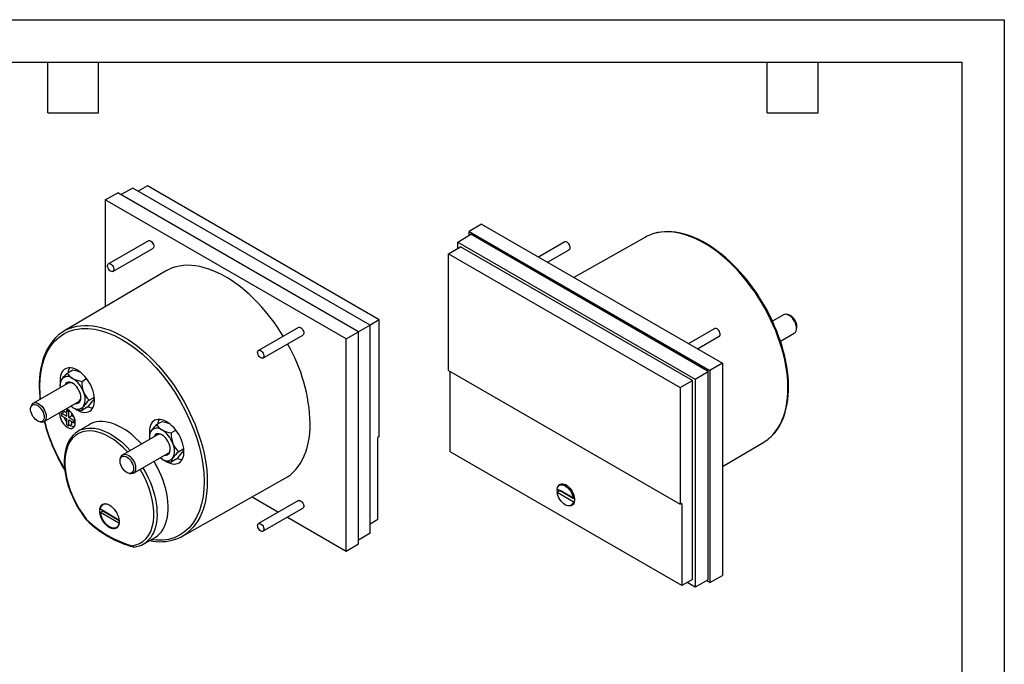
# Model space of a CAD drawing. Header units: millimetres. Extents: x 0 to 419, y 0 to 324.
# Tile 3 of 3: x 197 to 419, y 179 to 324. Entities that reach past the tile are written whole.
import ezdxf

# ---------------------------------------------------------------- set-up
doc = ezdxf.new("R2010")
doc.units = ezdxf.units.MM
doc.header["$LTSCALE"] = 1.5
doc.layers.add('TEXT', color=140, linetype='Continuous', lineweight=25)

msp = doc.modelspace()

# ---------------------------------------------------------------- linework, layer by layer
at = {"color": 7, "linetype": 'Continuous'}
for p, q in [((0.004, 323.854), (419.104, 323.854)), ((419.104, 323.854), (419.104, 0.004))]:
    msp.add_line(p, q, dxfattribs=at)
for p, q in [((222.924, 285.95), (220.295, 284.485)), ((276.351, 255.108), (222.924, 285.95)), ((226.242, 286.424), (224.136, 285.25)), ((278.42, 256.302), (226.242, 286.424)), ((216.728, 283.307), (219.582, 284.897)), ((273.767, 253.616), (219.582, 284.897)), ((216.728, 283.307), (216.728, 259.231)), ((270.963, 251.998), (216.728, 283.307)), ((301.455, 277.841), (298.651, 276.165)), ((301.455, 277.841), (355.69, 246.532)), ((296.068, 273.798), (299.005, 275.553)), ((298.651, 276.165), (352.837, 244.885)), ((298.651, 275.342), (298.651, 276.165)), ((352.483, 244.68), (299.005, 275.553)), ((338.32, 274.913), (322.225, 265.85)), ((226.463, 274.1), (217.483, 268.916)), ((293.998, 271.161), (296.669, 272.757)), ((296.068, 273.798), (349.495, 242.955)), ((296.068, 272.398), (296.068, 273.798)), ((348.894, 242.608), (296.669, 272.757)), ((320.17, 273.818), (314.296, 270.428)), ((218.483, 267.184), (227.463, 272.368)), ((293.998, 271.161), (346.176, 241.039)), ((293.998, 244.917), (293.998, 271.161)), ((316.296, 269.273), (321.17, 272.086)), ((230.302, 267.261), (207.461, 253.748)), ((369.439, 257.425), (366.933, 255.978)), ((370.403, 257.476), (370.034, 257.526)), ((276.351, 255.108), (273.767, 253.616)), ((278.42, 256.302), (276.351, 255.107)), ((276.351, 208.273), (276.351, 255.108)), ((278.42, 230.058), (278.42, 256.302)), ((260.229, 254.608), (251.249, 249.424)), ((252.249, 247.692), (261.229, 252.876)), ((270.963, 251.998), (273.767, 253.616)), ((273.767, 205.906), (273.767, 253.616)), ((353.936, 254.326), (348.062, 250.935)), ((368.724, 251.469), (371.839, 253.268)), ((372.224, 253.732), (372.365, 254.077)), ((270.963, 204.23), (270.963, 251.998)), ((350.062, 249.781), (354.936, 252.594)), ((355.69, 246.532), (352.837, 244.885)), ((355.69, 246.532), (355.69, 198.764)), ((208.197, 244.325), (209.444, 245.044)), ((293.998, 244.917), (346.176, 214.795)), ((294.349, 226.624), (294.349, 244.714)), ((349.495, 242.955), (352.483, 244.68)), ((352.483, 197.786), (352.483, 244.68)), ((352.837, 244.885), (352.837, 197.174)), ((208.37, 242.044), (200.58, 237.547)), ((206.564, 242.721), (206.583, 242.278)), ((206.564, 242.002), (206.564, 241.496)), ((211.463, 242.44), (212.54, 243.061)), ((346.176, 241.039), (348.894, 242.608)), ((348.894, 197.815), (348.894, 242.608)), ((349.495, 242.955), (349.495, 196.121)), ((346.176, 241.039), (346.176, 214.795)), ((202.979, 233.39), (210.77, 237.887)), ((213.096, 238.231), (214.299, 238.925)), ((200.194, 237.083), (200.053, 236.738)), ((206.905, 235.284), (207.541, 235.651)), ((206.905, 235.284), (206.905, 234.712)), ((206.905, 235.284), (208.072, 234.61)), ((207.203, 235.828), (207.188, 235.569)), ((207.188, 235.569), (207.191, 235.449)), ((208.072, 235.345), (207.541, 235.651)), ((208.072, 235.957), (208.351, 236.119)), ((208.072, 234.61), (208.072, 235.957)), ((208.072, 235.957), (208.567, 235.672)), ((208.567, 235.672), (208.771, 235.789)), ((208.567, 234.324), (208.567, 235.672)), ((209.203, 234.692), (209.203, 235.308)), ((212.71, 236.627), (211.463, 235.907)), ((202.016, 233.339), (202.385, 233.288)), ((206.905, 234.712), (208.072, 234.039)), ((208.072, 232.691), (208.072, 234.039)), ((209.203, 234.692), (208.567, 234.324)), ((208.567, 234.324), (209.733, 233.651)), ((208.567, 233.753), (209.733, 233.079)), ((208.567, 232.406), (208.567, 233.753)), ((209.203, 232.773), (208.567, 232.406)), ((209.736, 234.384), (209.203, 234.692)), ((209.203, 232.773), (209.203, 233.385)), ((209.733, 233.651), (209.937, 233.769)), ((209.733, 233.079), (209.733, 233.651)), ((210.013, 233.241), (209.733, 233.079)), ((228.313, 232.712), (229.559, 233.432)), ((208.072, 232.691), (208.567, 232.406)), ((213.117, 232.691), (210.654, 231.234)), ((226.68, 231.108), (226.698, 230.665)), ((231.579, 230.827), (232.656, 231.449)), ((228.486, 230.432), (220.695, 225.934)), ((226.68, 230.389), (226.68, 229.884)), ((278.42, 230.058), (278.07, 229.849)), ((278.07, 211.354), (278.07, 229.849)), ((355.69, 223.288), (364.958, 228.771)), ((223.095, 221.777), (230.885, 226.275)), ((233.212, 226.618), (234.415, 227.313)), ((346.533, 196.499), (294.349, 226.624)), ((220.31, 225.47), (220.169, 225.125)), ((232.825, 225.014), (231.579, 224.295)), ((207.361, 222.93), (207.64, 222.463)), ((222.131, 221.726), (222.501, 221.676)), ((234.099, 207.605), (257.224, 220.627)), ((319.589, 219.42), (318.964, 219.06)), ((318.46, 218.258), (322.068, 216.175)), ((319.167, 217.849), (318.46, 217.441)), ((322.068, 215.358), (318.46, 217.441)), ((318.496, 218.032), (318.504, 218.232)), ((322.377, 215.996), (319.167, 217.849)), ((249.801, 216.447), (255.734, 213.022)), ((260.229, 215.616), (251.249, 210.432)), ((322.068, 216.175), (322.334, 216.328)), ((322.068, 215.358), (322.372, 215.533)), ((346.533, 214.994), (346.176, 214.795)), ((346.533, 214.994), (346.533, 196.499)), ((215.659, 212.956), (216.225, 213.283)), ((219.842, 210.497), (215.659, 212.956)), ((215.665, 213.769), (219.837, 211.317)), ((216.225, 213.283), (219.858, 211.147)), ((216.574, 214.916), (216.254, 214.731)), ((252.249, 208.7), (261.229, 213.884)), ((321.564, 214.556), (322.189, 214.917)), ((257.735, 211.867), (270.963, 204.23)), ((278.07, 211.354), (276.351, 210.327)), ((219.254, 209.535), (219.573, 209.72)), ((219.856, 210.506), (219.842, 210.497)), ((225.322, 205.826), (227.815, 207.23)), ((276.351, 208.273), (273.767, 206.729)), ((223.06, 205.168), (223.089, 205.165)), ((270.963, 204.23), (273.767, 205.906)), ((348.894, 197.815), (346.533, 196.499)), ((352.483, 197.786), (349.495, 196.121)), ((352.837, 197.174), (352.123, 197.586)), ((352.837, 197.174), (355.69, 198.764)), ((349.495, 196.121), (347.706, 197.153))]:
    msp.add_line(p, q)
at = {"flags": 128}
for points in [[(366.262, 229.711), (366.655, 230.071), (367.24, 230.692), (367.78, 231.374), (368.273, 232.116), (368.717, 232.915), (369.111, 233.769), (369.454, 234.676), (369.745, 235.632), (369.983, 236.635), (370.167, 237.683), (370.297, 238.771), (370.373, 239.898), (370.394, 241.059), (370.36, 242.251), (370.271, 243.471), (370.128, 244.715), (369.931, 245.98), (369.681, 247.262), (369.377, 248.557), (369.022, 249.861), (368.616, 251.171), (368.161, 252.483), (367.657, 253.792), (367.106, 255.096), (366.51, 256.391), (365.871, 257.672), (365.19, 258.936), (364.469, 260.179), (363.711, 261.398), (362.917, 262.588), (362.09, 263.748), (361.233, 264.872), (360.347, 265.959), (359.436, 267.004), (358.502, 268.005), (357.548, 268.959), (356.576, 269.863), (355.59, 270.715), (354.592, 271.511), (353.585, 272.25), (352.572, 272.93), (351.557, 273.548), (350.541, 274.102), (349.528, 274.592), (348.521, 275.016), (347.523, 275.371), (346.537, 275.659), (345.565, 275.877), (344.611, 276.025), (343.677, 276.102), (342.766, 276.108), (341.88, 276.044), (341.023, 275.91), (340.196, 275.705), (339.878, 275.605)], [(365.058, 259.589), (364.331, 260.803), (364.031, 261.281), (363.521, 262.065), (362.976, 262.865), (362.375, 263.705), (361.732, 264.561), (361.051, 265.422), (360.337, 266.277), (359.595, 267.12), (358.826, 267.945), (358.036, 268.746), (357.225, 269.519), (356.397, 270.261), (355.555, 270.969), (354.7, 271.64), (353.835, 272.271), (352.962, 272.861), (352.084, 273.406), (351.201, 273.907), (350.318, 274.361), (349.434, 274.766), (348.553, 275.122), (347.676, 275.427), (346.805, 275.68), (345.942, 275.88), (345.088, 276.027), (344.245, 276.119), (343.414, 276.155), (342.598, 276.136), (341.798, 276.059), (341.015, 275.924), (340.251, 275.73), (339.938, 275.623)], [(226.463, 274.1), (226.56, 274.138), (226.74, 274.138), (226.938, 274.065), (227.138, 273.924), (227.324, 273.728), (227.481, 273.492), (227.596, 273.234), (227.659, 272.977), (227.666, 272.741), (227.616, 272.544), (227.513, 272.404), (227.463, 272.368)], [(321.323, 272.888), (321.22, 273.147), (321.073, 273.391), (320.893, 273.599), (320.695, 273.754), (320.495, 273.845), (320.309, 273.863), (320.17, 273.818)], [(321.17, 272.086), (321.188, 272.097), (321.302, 272.222), (321.366, 272.406), (321.373, 272.634), (321.323, 272.888)], [(217.33, 268.74), (217.432, 268.88), (217.58, 268.954), (217.76, 268.954), (217.958, 268.881), (218.158, 268.74), (218.344, 268.544), (218.501, 268.307), (218.615, 268.05), (218.679, 267.793), (218.686, 267.557), (218.636, 267.36), (218.533, 267.22), (218.386, 267.147), (218.206, 267.147), (218.008, 267.22), (217.808, 267.36), (217.622, 267.556), (217.465, 267.793), (217.35, 268.05), (217.287, 268.307), (217.28, 268.544), (217.33, 268.74)], [(256.798, 252.627), (256.278, 253.465), (255.486, 254.669), (254.661, 255.842), (253.804, 256.981), (252.919, 258.082), (252.007, 259.143), (251.072, 260.16), (250.117, 261.13), (249.143, 262.051), (248.153, 262.92), (247.152, 263.734), (246.141, 264.492), (245.123, 265.19), (244.102, 265.827), (243.079, 266.402), (242.059, 266.911), (241.045, 267.355), (240.038, 267.731), (239.042, 268.039), (238.06, 268.277), (237.095, 268.445), (236.149, 268.543), (235.226, 268.57), (234.327, 268.527), (233.456, 268.412), (232.614, 268.227), (231.805, 267.973), (231.031, 267.649), (230.302, 267.261)], [(366.31, 229.746), (366.321, 229.755), (366.928, 230.329), (367.498, 230.97), (368.03, 231.678), (368.468, 232.365), (368.866, 233.097), (369.223, 233.873), (369.538, 234.69), (369.811, 235.546), (370.041, 236.439), (370.228, 237.367), (370.371, 238.328), (370.47, 239.32), (370.525, 240.339), (370.536, 241.384), (370.503, 242.452), (370.427, 243.54), (370.307, 244.646), (370.145, 245.767), (369.94, 246.901), (369.693, 248.044), (369.406, 249.194), (369.079, 250.347), (368.714, 251.499), (368.313, 252.647), (367.878, 253.783), (367.415, 254.9), (366.933, 255.977), (366.462, 256.962), (366.07, 257.738), (365.701, 258.437), (365.058, 259.589)], [(371.839, 253.268), (371.95, 253.345), (372.121, 253.536), (372.245, 253.786), (372.317, 254.085), (372.335, 254.425), (372.299, 254.795), (372.209, 255.183), (372.069, 255.576), (371.883, 255.961), (371.657, 256.326), (371.398, 256.661), (371.115, 256.952), (370.816, 257.193), (370.512, 257.374), (370.212, 257.489), (369.926, 257.536), (369.662, 257.513), (369.439, 257.425)], [(208.947, 254.451), (209.501, 254.634), (210.328, 254.839), (211.186, 254.974), (212.071, 255.038), (212.982, 255.031), (213.916, 254.954), (214.871, 254.806), (215.842, 254.588), (216.829, 254.301), (217.827, 253.945), (218.833, 253.521), (219.846, 253.032), (220.862, 252.477), (221.878, 251.859), (222.89, 251.179), (223.897, 250.44), (224.895, 249.644), (225.882, 248.793), (226.853, 247.889), (227.807, 246.935), (228.742, 245.933), (229.653, 244.888), (230.538, 243.802), (231.396, 242.677), (232.222, 241.518), (233.016, 240.327), (233.774, 239.108), (234.495, 237.865), (235.176, 236.601), (235.816, 235.32), (236.412, 234.026), (236.962, 232.722), (237.466, 231.412), (237.922, 230.1), (238.328, 228.79), (238.683, 227.486), (238.986, 226.191), (239.237, 224.909), (239.434, 223.644), (239.577, 222.4), (239.665, 221.18), (239.699, 219.988), (239.678, 218.827), (239.602, 217.701), (239.472, 216.612), (239.288, 215.565), (239.05, 214.561), (238.759, 213.605), (238.416, 212.698), (238.022, 211.844), (237.578, 211.045), (237.086, 210.303), (236.546, 209.621), (235.96, 209), (235.43, 208.523)], [(206.111, 252.775), (206.097, 252.764), (205.491, 252.19), (204.92, 251.549), (204.388, 250.84), (203.951, 250.154), (203.553, 249.421), (203.196, 248.646), (202.88, 247.829), (202.607, 246.973), (202.377, 246.079), (202.191, 245.151), (202.048, 244.19), (201.948, 243.199), (201.893, 242.18), (201.882, 241.135), (201.915, 240.067), (201.992, 238.979), (202.054, 238.398)], [(202.185, 238.474), (202.082, 239.525), (202.028, 241.399), (202.106, 243.114), (202.309, 244.743), (202.636, 246.275), (203.085, 247.699), (203.683, 249.065), (204.406, 250.293), (205.278, 251.405), (206.272, 252.351), (207.398, 253.135), (208.632, 253.732), (209.964, 254.139), (211.383, 254.351), (212.852, 254.369), (214.382, 254.197), (215.91, 253.851), (217.473, 253.33), (218.987, 252.674), (220.511, 251.866), (222.036, 250.914), (223.55, 249.822), (225.113, 248.538), (226.641, 247.12), (228.171, 245.526), (229.64, 243.812), (231.059, 241.962), (232.39, 240.017), (233.625, 237.995), (234.751, 235.911), (235.745, 233.818), (236.617, 231.698), (237.34, 229.636), (237.937, 227.58), (238.386, 225.637), (238.714, 223.727), (238.917, 221.864), (238.995, 220.059), (238.941, 218.247), (238.75, 216.525), (238.41, 214.858), (237.927, 213.316), (237.295, 211.889), (236.524, 210.615), (235.621, 209.504), (234.594, 208.567), (233.472, 207.821), (232.245, 207.255), (230.968, 206.884), (229.613, 206.69), (228.255, 206.67), (227.04, 206.793)], [(260.229, 254.608), (260.326, 254.645), (260.506, 254.645), (260.704, 254.572), (260.904, 254.432), (261.09, 254.235), (261.247, 253.999), (261.361, 253.742), (261.425, 253.485), (261.432, 253.248), (261.382, 253.052), (261.279, 252.911), (261.229, 252.876)], [(355.089, 253.396), (354.986, 253.655), (354.839, 253.898), (354.659, 254.106), (354.461, 254.261), (354.26, 254.352), (354.075, 254.37), (353.936, 254.326)], [(354.936, 252.594), (354.953, 252.605), (355.068, 252.73), (355.132, 252.913), (355.139, 253.142), (355.089, 253.396)], [(251.095, 249.247), (251.198, 249.388), (251.346, 249.461), (251.526, 249.461), (251.724, 249.388), (251.924, 249.248), (252.11, 249.051), (252.266, 248.815), (252.381, 248.558), (252.444, 248.3), (252.452, 248.064), (252.402, 247.868), (252.299, 247.727), (252.152, 247.654), (251.972, 247.654), (251.774, 247.727), (251.573, 247.868), (251.388, 248.064), (251.231, 248.3), (251.116, 248.557), (251.053, 248.815), (251.046, 249.051), (251.095, 249.247)], [(209.92, 236.335), (210.338, 236.053), (210.799, 235.803), (211.255, 235.619), (211.699, 235.502), (212.126, 235.456), (212.53, 235.48), (212.904, 235.574), (213.244, 235.737), (213.545, 235.966), (213.802, 236.259), (214.013, 236.611), (214.173, 237.017), (214.281, 237.472), (214.336, 237.969), (214.336, 238.501), (214.281, 239.061), (214.173, 239.64), (214.013, 240.232), (213.802, 240.827), (213.545, 241.416), (213.244, 241.993), (212.904, 242.549), (212.53, 243.075), (212.126, 243.565), (211.699, 244.011), (211.255, 244.408), (210.799, 244.75), (210.338, 245.031), (209.879, 245.249), (209.428, 245.4), (208.992, 245.481), (208.576, 245.493), (208.186, 245.434), (207.828, 245.305), (207.508, 245.108), (207.228, 244.847), (206.994, 244.524), (206.808, 244.144), (206.673, 243.713), (206.592, 243.236), (206.564, 242.721), (206.564, 242.721)], [(209.444, 245.044), (210.406, 244.814), (210.98, 244.593)], [(210.031, 237.461), (210.034, 237.46), (210.33, 237.449), (210.597, 237.511), (210.828, 237.644), (211.016, 237.845), (211.154, 238.107), (211.238, 238.423), (211.267, 238.782), (211.238, 239.174), (211.154, 239.587), (211.016, 240.009), (210.828, 240.426), (210.597, 240.826), (210.33, 241.197), (210.034, 241.527), (209.718, 241.807), (209.393, 242.027), (209.067, 242.182), (208.752, 242.267), (208.456, 242.278), (208.188, 242.217), (207.957, 242.083), (207.77, 241.882), (207.632, 241.62), (207.631, 241.618)], [(200.713, 234.21), (200.478, 234.54), (200.278, 234.896), (200.122, 235.267), (200.015, 235.639), (199.96, 235.998), (199.96, 236.332), (200.015, 236.628), (200.122, 236.876), (200.278, 237.067), (200.478, 237.193), (200.713, 237.251), (200.976, 237.238), (201.257, 237.154), (201.546, 237.004), (201.832, 236.791), (202.105, 236.524), (202.355, 236.213), (202.574, 235.868), (202.752, 235.503), (202.885, 235.129), (202.966, 234.762), (202.994, 234.414), (202.966, 234.098), (202.885, 233.824), (202.752, 233.604), (202.574, 233.445), (202.355, 233.353), (202.105, 233.33), (201.832, 233.379), (201.546, 233.496), (201.257, 233.679), (200.976, 233.92), (200.713, 234.21)], [(200.194, 237.083), (200.209, 237.118), (200.349, 237.349), (200.535, 237.52), (200.762, 237.624), (201.02, 237.659), (201.304, 237.624), (201.602, 237.52), (201.906, 237.349), (202.206, 237.119), (202.493, 236.835), (202.756, 236.507), (202.988, 236.146), (203.182, 235.763), (203.33, 235.371), (203.428, 234.981), (203.473, 234.608), (203.464, 234.262), (203.401, 233.955), (203.286, 233.696), (203.122, 233.495), (202.915, 233.357), (202.672, 233.286), (202.399, 233.286), (202.385, 233.288)], [(206.496, 235.42), (206.481, 235.161), (206.509, 234.78), (206.593, 234.379), (206.731, 233.97), (206.917, 233.566), (207.146, 233.181), (207.411, 232.827), (207.702, 232.515), (208.011, 232.255), (208.328, 232.056), (208.642, 231.923), (208.943, 231.862), (209.222, 231.875), (209.47, 231.96), (209.679, 232.115), (209.841, 232.335), (209.952, 232.614), (210.009, 232.941), (210.009, 233.307), (209.952, 233.7), (209.841, 234.107), (209.679, 234.515), (209.47, 234.911), (209.222, 235.282), (208.943, 235.617), (208.642, 235.904), (208.328, 236.134), (208.017, 236.298)], [(209.393, 236.597), (209.024, 236.838), (208.993, 236.861)], [(224.884, 228.352), (224.228, 229.051), (223.509, 229.75), (222.774, 230.396), (222.026, 230.987), (221.271, 231.519), (220.511, 231.99), (219.752, 232.396), (218.997, 232.736), (218.249, 233.008), (217.514, 233.21), (216.795, 233.342), (216.095, 233.402), (215.42, 233.391), (214.771, 233.307), (214.153, 233.153), (213.57, 232.928), (213.117, 232.691)], [(230.036, 224.723), (230.454, 224.441), (230.915, 224.191), (231.37, 224.006), (231.815, 223.89), (232.242, 223.843), (232.645, 223.867), (233.02, 223.961), (233.36, 224.124), (233.661, 224.354), (233.918, 224.646), (234.128, 224.998), (234.289, 225.404), (234.397, 225.859), (234.452, 226.356), (234.452, 226.888), (234.397, 227.448), (234.289, 228.028), (234.128, 228.619), (233.918, 229.214), (233.661, 229.804), (233.36, 230.381), (233.02, 230.936), (232.645, 231.462), (232.242, 231.952), (231.815, 232.399), (231.37, 232.796), (230.915, 233.137), (230.454, 233.419), (229.995, 233.637), (229.544, 233.787), (229.108, 233.869), (228.692, 233.88), (228.302, 233.821), (227.944, 233.692), (227.623, 233.496), (227.344, 233.234), (227.109, 232.911), (226.924, 232.532), (226.789, 232.1), (226.708, 231.624), (226.68, 231.108), (226.68, 231.108)], [(229.559, 233.432), (230.522, 233.201), (231.095, 232.98)], [(257.224, 220.627), (257.752, 220.949), (258.43, 221.442), (259.066, 221.999), (259.658, 222.62), (260.204, 223.302), (260.703, 224.044), (261.154, 224.843), (261.555, 225.698), (261.904, 226.606), (262.202, 227.563), (262.447, 228.568), (262.638, 229.618), (262.774, 230.708), (262.857, 231.838), (262.884, 233.002)], [(209.857, 230.647), (209.502, 230.314), (209.077, 229.812), (208.735, 229.311), (208.433, 228.765), (208.173, 228.175), (207.955, 227.546), (207.78, 226.88), (207.65, 226.18), (207.564, 225.449), (207.522, 224.692), (207.524, 223.91), (207.57, 223.109), (207.659, 222.29), (207.79, 221.458), (207.962, 220.618), (208.175, 219.772), (208.425, 218.928), (208.71, 218.091), (209.023, 217.274), (209.353, 216.501), (209.667, 215.826), (209.917, 215.323), (210.215, 214.758), (210.518, 214.218)], [(221.769, 226.554), (220.804, 227.546), (219.763, 228.471), (218.718, 229.265), (217.683, 229.924), (216.648, 230.459), (215.603, 230.873), (214.562, 231.15), (213.529, 231.281), (212.54, 231.252), (211.609, 231.062), (210.755, 230.712), (209.992, 230.209), (209.33, 229.565), (208.784, 228.807), (208.348, 227.945), (208.022, 226.997), (207.799, 225.957), (207.681, 224.812), (207.676, 223.569), (207.79, 222.23), (208.029, 220.832), (208.39, 219.394), (208.868, 217.943), (209.453, 216.507), (210.135, 215.104), (210.886, 213.777), (211.7, 212.527), (212.562, 211.365)], [(211.447, 231.612), (211.741, 231.711), (212.354, 231.858), (212.997, 231.935), (213.666, 231.942), (214.359, 231.879), (215.07, 231.746), (215.797, 231.544), (216.536, 231.273), (217.283, 230.936), (218.033, 230.534), (218.784, 230.07), (219.531, 229.545), (220.27, 228.962), (220.997, 228.325), (221.708, 227.636), (222.389, 226.912)], [(230.147, 225.848), (230.15, 225.848), (230.446, 225.836), (230.713, 225.898), (230.944, 226.031), (231.131, 226.232), (231.269, 226.494), (231.354, 226.81), (231.382, 227.169), (231.354, 227.561), (231.269, 227.975), (231.131, 228.396), (230.944, 228.813), (230.713, 229.213), (230.446, 229.584), (230.15, 229.914), (229.834, 230.194), (229.509, 230.415), (229.183, 230.57), (228.868, 230.654), (228.572, 230.666), (228.304, 230.604), (228.073, 230.471), (227.886, 230.27), (227.748, 230.008), (227.747, 230.005)], [(220.31, 225.47), (220.325, 225.506), (220.465, 225.736), (220.651, 225.907), (220.877, 226.012), (221.136, 226.047), (221.419, 226.012), (221.718, 225.907), (222.022, 225.737), (222.322, 225.506), (222.609, 225.222), (222.872, 224.894), (223.104, 224.533), (223.297, 224.15), (223.446, 223.758), (223.544, 223.369), (223.589, 222.995), (223.58, 222.649), (223.517, 222.342), (223.402, 222.084), (223.238, 221.882), (223.031, 221.744), (222.787, 221.674), (222.515, 221.674), (222.501, 221.676)], [(220.829, 222.598), (220.593, 222.927), (220.394, 223.284), (220.238, 223.655), (220.13, 224.027), (220.076, 224.386), (220.076, 224.72), (220.13, 225.016), (220.238, 225.264), (220.394, 225.454), (220.593, 225.581), (220.829, 225.638), (221.092, 225.625), (221.373, 225.542), (221.661, 225.391), (221.947, 225.178), (222.221, 224.911), (222.471, 224.6), (222.689, 224.255), (222.868, 223.89), (223, 223.517), (223.082, 223.15), (223.109, 222.801), (223.082, 222.485), (223, 222.212), (222.868, 221.992), (222.689, 221.832), (222.471, 221.74), (222.221, 221.718), (221.947, 221.766), (221.661, 221.884), (221.373, 222.066), (221.092, 222.307), (220.829, 222.598)], [(227.815, 207.23), (227.978, 207.326), (228.487, 207.685), (228.952, 208.109), (229.373, 208.597), (229.746, 209.146), (230.07, 209.753), (230.343, 210.415), (230.563, 211.128), (230.73, 211.888), (230.842, 212.691), (230.898, 213.534), (230.9, 214.411), (230.845, 215.317), (230.735, 216.249), (230.571, 217.201), (230.353, 218.167), (230.082, 219.144), (229.761, 220.124), (229.389, 221.105), (228.971, 222.079), (228.507, 223.042), (228, 223.988), (227.731, 224.454)], [(229.509, 224.985), (229.139, 225.226), (229.108, 225.249)], [(222.804, 205.453), (223.665, 205.619), (224.48, 205.929), (225.231, 206.388), (225.913, 207.004), (226.498, 207.765), (226.976, 208.665), (227.337, 209.685), (227.576, 210.808), (227.69, 212.015), (227.685, 213.263), (227.567, 214.546), (227.344, 215.843), (227.018, 217.166), (226.583, 218.531), (226.036, 219.921), (225.374, 221.329), (224.636, 222.667)], [(225.238, 223.014), (225.451, 222.648), (225.956, 221.715), (226.42, 220.764), (226.839, 219.803), (227.213, 218.835), (227.539, 217.865), (227.814, 216.899), (228.039, 215.942), (228.21, 214.998), (228.329, 214.073), (228.393, 213.172), (228.404, 212.299), (228.359, 211.458), (228.261, 210.655), (228.109, 209.894), (227.904, 209.177), (227.648, 208.51), (227.341, 207.896), (226.985, 207.337), (226.583, 206.837), (226.135, 206.399), (226.035, 206.315)], [(318.576, 218.624), (318.607, 218.716), (318.743, 218.985), (318.928, 219.194), (319.156, 219.337), (319.421, 219.411), (319.716, 219.412), (320.031, 219.341), (320.358, 219.201), (320.688, 218.995), (321.01, 218.728), (321.316, 218.41), (321.597, 218.048), (321.845, 217.653), (322.052, 217.237), (322.213, 216.812), (322.323, 216.389), (322.378, 215.982), (322.378, 215.601), (322.323, 215.258), (322.213, 214.962), (322.052, 214.722), (321.845, 214.546), (321.597, 214.437), (321.316, 214.399), (321.01, 214.434), (320.993, 214.438)], [(318.46, 218.258), (318.547, 218.558), (318.685, 218.807), (318.87, 218.997), (319.096, 219.121), (319.356, 219.178), (319.643, 219.164), (319.949, 219.081), (320.264, 218.931), (320.579, 218.718), (320.885, 218.448), (321.172, 218.13), (321.432, 217.773), (321.658, 217.387), (321.843, 216.984), (321.981, 216.576), (322.068, 216.175)], [(322.068, 215.358), (321.981, 215.058), (321.843, 214.809), (321.658, 214.619), (321.432, 214.494), (321.172, 214.438), (320.885, 214.451), (320.579, 214.534), (320.264, 214.685), (319.949, 214.898), (319.643, 215.168), (319.356, 215.486), (319.096, 215.843), (318.87, 216.229), (318.685, 216.632), (318.547, 217.04), (318.46, 217.441)], [(318.547, 217.492), (318.524, 217.637), (318.496, 218.032)], [(260.229, 215.616), (260.326, 215.654), (260.506, 215.654), (260.704, 215.581), (260.904, 215.44), (261.09, 215.244), (261.247, 215.008), (261.361, 214.75), (261.425, 214.493), (261.432, 214.257), (261.382, 214.06), (261.279, 213.92), (261.229, 213.884)], [(215.491, 213.358), (215.519, 213.748), (215.604, 214.094), (215.742, 214.389), (215.931, 214.625), (216.165, 214.795), (216.438, 214.895), (216.743, 214.922), (217.073, 214.876), (217.419, 214.758), (217.771, 214.571), (218.121, 214.32), (218.46, 214.011), (218.779, 213.652), (219.069, 213.253), (219.324, 212.824), (219.536, 212.376), (219.7, 211.921), (219.811, 211.47), (219.868, 211.035), (219.868, 210.627), (219.811, 210.258), (219.7, 209.936), (219.536, 209.67), (219.324, 209.467), (219.069, 209.331), (218.779, 209.268), (218.46, 209.277), (218.121, 209.359), (217.771, 209.512), (217.419, 209.732), (217.073, 210.013), (216.743, 210.348), (216.438, 210.728), (216.165, 211.144), (215.931, 211.584), (215.742, 212.037), (215.604, 212.491), (215.519, 212.936), (215.491, 213.358)], [(219.842, 210.497), (219.752, 210.159), (219.608, 209.874), (219.414, 209.65), (219.174, 209.494), (218.896, 209.41), (218.587, 209.4), (218.255, 209.464), (217.909, 209.6), (217.56, 209.806), (217.215, 210.075), (216.885, 210.4), (216.579, 210.772), (216.305, 211.181), (216.07, 211.616), (215.881, 212.065), (215.742, 212.516), (215.659, 212.956)], [(215.665, 213.769), (215.755, 214.108), (215.899, 214.393), (216.093, 214.617), (216.333, 214.773), (216.611, 214.857), (216.921, 214.867), (217.252, 214.803), (217.598, 214.666), (217.719, 214.603)], [(216.225, 213.283), (216.212, 213.392), (216.207, 213.451)], [(212.562, 211.365), (212.534, 211.307), (212.528, 211.268), (212.541, 211.249)], [(212.541, 211.249), (212.551, 211.233), (212.586, 211.23), (212.633, 211.24), (212.752, 211.296)], [(212.562, 211.365), (212.544, 211.296), (212.545, 211.248), (212.569, 211.217)], [(251.095, 210.256), (251.198, 210.396), (251.346, 210.47), (251.526, 210.47), (251.724, 210.397), (251.924, 210.256), (252.11, 210.06), (252.266, 209.823), (252.381, 209.566), (252.444, 209.309), (252.452, 209.073), (252.402, 208.876), (252.299, 208.736), (252.152, 208.663), (251.972, 208.662), (251.774, 208.736), (251.573, 208.876), (251.388, 209.072), (251.231, 209.309), (251.116, 209.566), (251.053, 209.823), (251.046, 210.06), (251.095, 210.256)], [(223.19, 205.162), (223.172, 205.157), (223.095, 205.163), (223.019, 205.19), (222.908, 205.276), (222.851, 205.351), (222.804, 205.453)]]:
    msp.add_lwpolyline(points, dxfattribs=at)
for centre, radius, start, end in [((342.729, 267.075), 8.993, 108.4821, 119.35741), ((369.586, 254.738), 2.857, 346.61164, 73.38298), ((212.018, 246.044), 8.951, 110.06298, 130.89385), ((224.542, 231.774), 38.362, 1.83444, 29.89793), ((215.567, 236.528), 10.729, 133.38339, 143.49102), ((210.952, 245.885), 3.166, 209.51667, 240.48954), ((211.482, 244), 3.13, 151.43329, 172.07089), ((209.413, 241.475), 2.857, 149.82216, 189.1887), ((208.254, 241.831), 1.698, 140.51722, 174.22878), ((208.28, 241.768), 1.759, 50.75183, 139.4672), ((208.861, 240.994), 1.159, 57.53295, 115.09786), ((206.082, 237.96), 6.139, 20.22711, 57.36203), ((212.397, 248.691), 6.321, 241.62564, 261.50819), ((217.855, 242.258), 6.395, 178.37492, 199.89153), ((216.696, 242.019), 5.226, 201.74955, 226.4618), ((208.576, 238.45), 3.652, 333.43643, 26.56357), ((210.048, 238.867), 1.216, 306.36684, 0.9916), ((221.024, 229.938), 11.473, 133.71182, 143.16259), ((204.782, 244.919), 11.473, 313.71181, 323.16259), ((212.62, 239.131), 1.73, 320.95606, 346.23661), ((210.506, 237.959), 1.759, 230.75183, 319.4672), ((212.487, 242.43), 6.603, 242.05402, 261.07981), ((213.283, 235.683), 1.833, 141.78933, 172.95666), ((214.011, 239.566), 3.091, 247.41144, 268.71125), ((244.732, 244.665), 43.233, 195.12109, 210.18201), ((241.702, 243.34), 39.859, 194.36189, 211.22224), ((211.396, 235.958), 4.262, 201.26597, 218.73179), ((235.683, 224.915), 10.729, 133.38339, 143.49102), ((231.068, 234.272), 3.166, 209.51667, 240.48954), ((231.598, 232.387), 3.13, 151.43329, 172.07089), ((209.802, 233.911), 1.643, 234.67225, 269.95009), ((213.163, 226.993), 4.928, 110.37242, 131.41604), ((229.529, 229.862), 2.857, 149.82216, 189.1887), ((228.37, 230.218), 1.698, 140.51722, 174.22878), ((228.396, 230.155), 1.759, 50.75183, 139.4672), ((228.977, 229.382), 1.159, 57.53295, 115.09786), ((226.198, 226.347), 6.139, 20.22711, 57.36203), ((232.513, 237.079), 6.321, 241.62564, 261.50819), ((237.971, 230.646), 6.395, 178.37492, 199.89153), ((236.812, 230.406), 5.226, 201.74955, 226.4618), ((228.692, 226.837), 3.652, 333.43643, 26.56357), ((360.375, 236.508), 8.992, 300.63881, 310.89851), ((230.164, 227.254), 1.216, 306.36684, 0.9916), ((241.14, 218.325), 11.473, 133.71182, 143.16259), ((224.897, 233.307), 11.473, 313.71181, 323.16259), ((232.736, 227.518), 1.73, 320.95606, 346.23661), ((230.621, 226.347), 1.759, 230.75183, 319.4672), ((232.603, 230.818), 6.603, 242.05402, 261.07981), ((233.399, 224.07), 1.833, 141.78933, 172.95666), ((234.127, 227.953), 3.091, 247.41144, 268.71125), ((231.719, 226.432), 24.467, 209.94834, 218.36913), ((229.503, 228.884), 24.37, 225.96163, 254.04375), ((229.646, 228.737), 24.469, 225.73392, 254.37566), ((229.705, 215.404), 8.951, 288.90131, 309.75599), ((222.902, 210.123), 4.932, 288.45694, 309.44633), ((229.035, 217.559), 11.205, 257.95985, 288.26459), ((223.168, 205.521), 0.37, 190.58141, 252.22024), ((222.858, 209.661), 4.509, 274.2124, 290.03759)]:
    msp.add_arc(centre, radius, start, end)
at = {"layer": 'TEXT'}
for p, q in [((9.525, 314.325), (409.575, 314.325)), ((203.835, 302.895), (203.835, 314.325)), ((215.265, 302.895), (215.265, 314.325)), ((365.76, 302.895), (365.76, 314.325)), ((377.19, 302.895), (377.19, 314.325)), ((409.575, 314.325), (409.575, 9.525)), ((203.835, 302.895), (215.265, 302.895)), ((365.76, 302.895), (377.19, 302.895))]:
    msp.add_line(p, q, dxfattribs=at)

doc.saveas('drawing.dxf')
